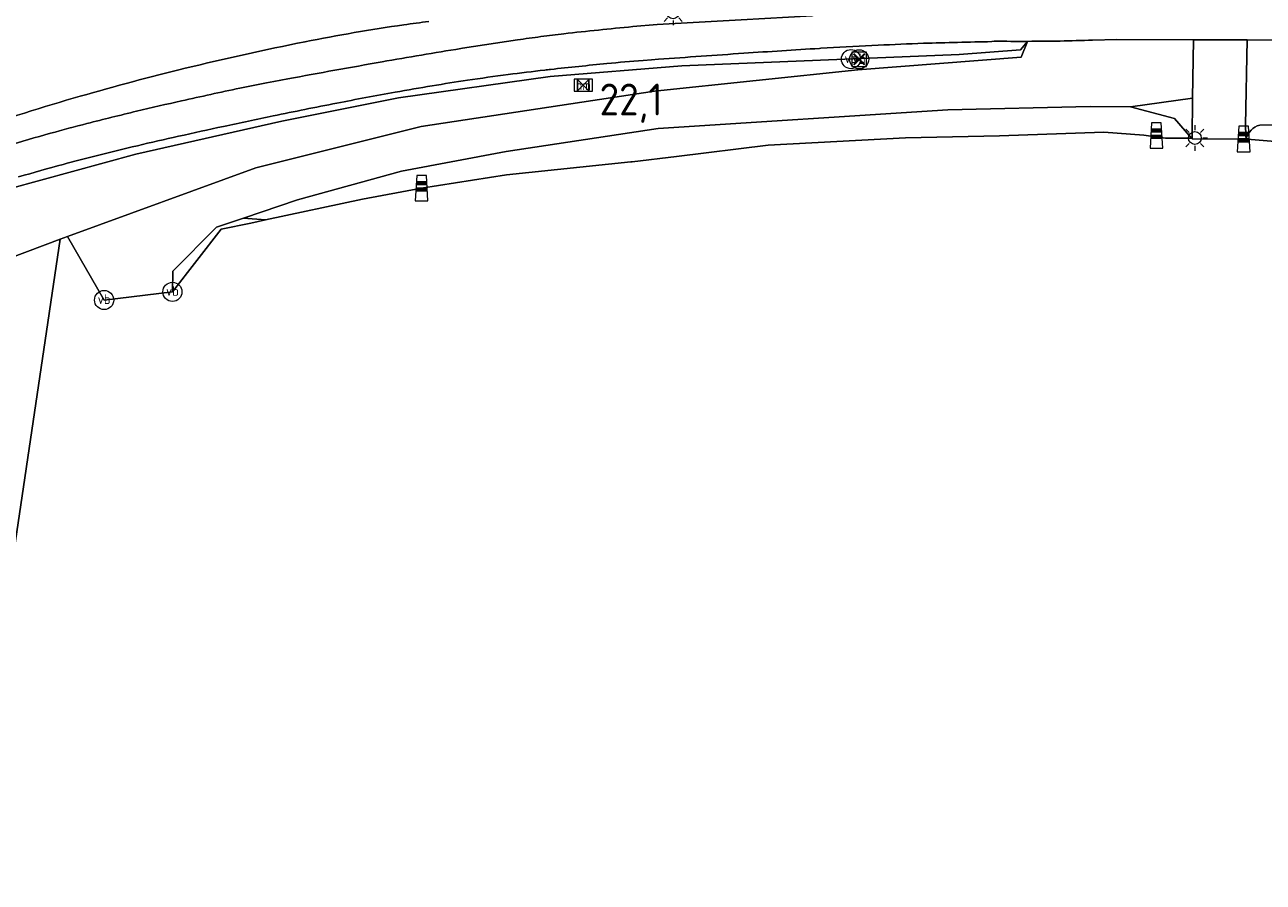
# Model space of a CAD drawing. Header units: metres. Extents: x 125158 to 132124, y 450612 to 454469.
# Tile 80 of 173: x 127735 to 127833, y 451823 to 451890. Entities that reach past the tile are written whole.
import ezdxf
from ezdxf.enums import TextEntityAlignment as Align

# ---------------------------------------------------------------- set-up
doc = ezdxf.new("R2010")
doc.units = ezdxf.units.M
doc.layers.get('0').update_dxf_attribs({"color": 8})
doc.layers.get('Defpoints').update_dxf_attribs({"color": 8})
for name, color, linetype, lineweight in [('B-XX-IE-MEUBILAIR_WEGMEUBILAIR-S', 8, 'Continuous', 25), ('B-XX-KL-ET_LS_OV_LICHTMAST-S', 8, 'Continuous', 25), ('B-XX-OG-TERREIN_CULTUURSCHEIDING-GV', 8, 'Continuous', 18), ('B-XX-OG-WEG-GV', 8, 'Continuous', 18), ('B-XX-VW-HECTOMETRERING-S', 8, 'Continuous', 25), ('B-XX-VW-VERKEERSTEKEN_BORD-S', 8, 'Continuous', 25), ('B-XX-VW-VERKEERSTEKEN_DRAAGCONSTRUCTIE-S', 8, 'Continuous', 25)]:
    doc.layers.add(name, color=color, linetype=linetype, lineweight=lineweight)
doc.layers.add('TOPOT30', color=1, linetype='Continuous')
doc.styles.add('ISO', font='iso', dxfattribs={"height": 5})
doc.styles.add('NLCS-ISO', font='NLCS-ISO.ttf')

# ---------------------------------------------------------------- blocks, each defined once
blk = doc.blocks.new('SIE-WEG_VERKEERSBORD-SO')
at = {"color": 0, "linetype": 'ByBlock', "lineweight": 18}
blk.add_lwpolyline([(-1.125, -1.125), (1.125, -1.125), (1.125, 1.125), (-1.125, 1.125)], close=True, dxfattribs=at)
at = {"color": 0, "linetype": 'ByBlock', "lineweight": 18, "style": 'NLCS-ISO'}
blk.add_text('vb', height=1.5, dxfattribs=at).set_placement((0, 0), align=Align.MIDDLE_CENTER)
blk = doc.blocks.new('SAL-ONBEKEND SYMBOOL-SO')
at = {"color": 0, "linetype": 'ByBlock', "lineweight": -2, "const_width": 0.275, "flags": 128}
for points in [[(-0.875, 0.875), (0, 0)], [(-0.875, -0.875), (0, 0)], [(0, 0), (0.875, 0.875)], [(0, 0), (0.875, -0.875)]]:
    blk.add_lwpolyline(points, dxfattribs=at)
at = {"layer": 'Defpoints', "color": 0, "linetype": 'ByBlock', "lineweight": -2}
blk.add_point((0, 0), dxfattribs=at)
blk = doc.blocks.new('SIE-WEG_PAAL_VERKEERSBORD-SO')
at = {"color": 0, "linetype": 'ByBlock', "lineweight": 18}
blk.add_circle((0, 0), 1.5, dxfattribs=at)
at = {"color": 0, "linetype": 'ByBlock', "lineweight": 18, "style": 'NLCS-ISO'}
blk.add_text('vb', height=1.5, dxfattribs=at).set_placement((0, 0.13), align=Align.MIDDLE_CENTER)
blk = doc.blocks.new('SIE-WEG_PAAL_HECTOMETERPAAL-SO')
at = {"color": 0, "linetype": 'ByBlock', "lineweight": 18}
blk.add_lwpolyline([(-1.44375, -0.94375), (1.44375, -0.94375), (1.44375, 0.94375), (-1.44375, 0.94375)], close=True, dxfattribs=at)
at = {"color": 0, "linetype": 'ByBlock', "lineweight": 18, "style": 'NLCS-ISO'}
blk.add_text('hm', height=1.5, dxfattribs=at).set_placement((0, 0), align=Align.MIDDLE_CENTER)
blk = doc.blocks.new('SIE-WEG_PAAL_GRENSPAAL-SO')
at = {"linetype": 'ByBlock', "lineweight": 18}
h = blk.add_hatch(color=0, dxfattribs=at)
h.dxf.hatch_style = 1
h.paths.add_polyline_path([(0.90625, -0.5), (0.875, 0), (-0.875, 0), (-0.90625, -0.5)])
h.paths.add_polyline_path([(-0.8125, 1), (-0.84375, 0.5), (0.84375, 0.5), (0.8125, 1)])
at = {"color": 0, "linetype": 'ByBlock', "lineweight": 18}
blk.add_lwpolyline([(-1, -2), (1, -2), (0.75, 2), (-0.75, 2)], close=True, dxfattribs=at)
for points in [[(0.875, 0), (-0.875, 0)], [(0.84375, 0.5), (-0.84375, 0.5)], [(0.8125, 1), (-0.8125, 1)], [(0.90625, -0.5), (-0.90625, -0.5)]]:
    blk.add_lwpolyline(points, dxfattribs=at)
blk = doc.blocks.new('SKL-ET_OV_LICHTMAST-SO')
at = {"color": 0, "linetype": 'ByBlock', "lineweight": 18}
for points in [[(0, 2), (0, 1.25)], [(-1.25, 0), (-2, 0)], [(-1.41, 1.41), (-0.88, 0.88)], [(0.88, 0.88), (1.41, 1.41)], [(2, 0), (1.25, 0)], [(-1.41, -1.41), (-0.88, -0.88)], [(0, -1.25), (0, -2)], [(0.88, -0.88), (1.41, -1.41)]]:
    blk.add_lwpolyline(points, dxfattribs=at)
blk.add_circle((0, 0), 1, dxfattribs=at)
blk = doc.blocks.new('kilometerpaal')
at = {"color": 0}
for p, q in [((-0.442, 0.442), (0.442, -0.442)), ((-0.442, -0.442), (-0.442, 0.442)), ((0.442, 0.442), (-0.442, -0.442)), ((0.442, -0.442), (0.442, 0.442))]:
    blk.add_line(p, q, dxfattribs=at)
at = {"color": 0, "style": 'ISO'}
blk.add_attdef('KILOMETERPAAL', (0.591, 0.868), '', height=2.5, dxfattribs=at)

msp = doc.modelspace()

# ---------------------------------------------------------------- linework, layer by layer
at = {"layer": 'B-XX-OG-TERREIN_CULTUURSCHEIDING-GV'}
for points in [[(127836.334, 451880.593), (127831.359, 451881.004), (127831.27, 451881.021), (127831.265, 451881), (127827.028, 451881.045), (127826.982, 451881.099), (127824.931, 451881.091), (127823.245, 451881.321), (127820.115, 451881.563), (127811.926, 451881.281), (127804.533, 451881.119), (127799.157, 451880.823), (127793.781, 451880.527), (127786.588, 451879.659), (127783.096, 451879.238), (127782.991, 451879.225), (127773.242, 451878.219), (127766.584, 451877.172), (127761.949, 451876.291), (127754.332, 451874.671), (127753.176, 451874.429), (127750.865, 451873.944), (127747.034, 451869.034), (127741.675, 451868.395), (127738.801, 451873.38), (127738.218, 451873.16), (127724.297, 451779.253)], [(127724.297, 451779.253), (127738.218, 451873.16), (127725.176, 451868.246), (127715.231, 451863.459), (127705.509, 451857.843), (127695.998, 451852.117), (127691.809, 451848.684), (127690.38, 451847.092), (127685.54, 451841.699), (127682.315, 451837.94), (127673.102, 451822.646)]]:
    msp.add_lwpolyline(points, dxfattribs=at)
at = {"layer": 'B-XX-OG-WEG-GV'}
for points in [[(127804.131, 451891.002), (127797.223, 451890.689), (127791.655, 451890.377), (127785.066, 451890.008), (127783.154, 451889.836)], [(127783.154, 451889.836), (127785.066, 451890.008), (127791.655, 451890.377), (127797.223, 451890.689), (127797.633, 451890.845)], [(127725.176, 451868.246), (127738.218, 451873.16), (127738.801, 451873.38), (127753.578, 451878.766), (127766.542, 451881.999), (127784.851, 451884.779), (127800.818, 451886.45), (127813.63, 451887.44), (127814.126, 451888.679), (127813.561, 451888.019), (127808.757, 451887.657), (127786.993, 451886.758), (127776.676, 451885.921), (127764.759, 451884.26), (127755.611, 451882.433), (127744.161, 451879.84), (127734.22, 451877.107)], [(127734.22, 451877.107), (127744.161, 451879.84), (127755.611, 451882.433), (127764.759, 451884.26), (127776.676, 451885.921), (127786.993, 451886.758), (127808.757, 451887.657), (127813.561, 451888.019), (127814.126, 451888.679)], [(127814.126, 451888.679), (127813.63, 451887.44), (127800.818, 451886.45), (127784.851, 451884.779), (127766.542, 451881.999), (127753.578, 451878.766), (127738.801, 451873.38), (127741.675, 451868.395), (127747.034, 451869.034), (127747.061, 451870.654), (127750.492, 451874.1), (127752.606, 451874.82), (127756.834, 451876.259), (127765.008, 451878.493), (127773.222, 451880.035), (127785.141, 451881.841), (127807.857, 451883.315), (127819.029, 451883.56), (127822.192, 451883.553), (127827.05, 451884.231)], [(127769.651, 451888.116), (127769.795, 451888.139), (127774.099, 451888.786)], [(127774.099, 451888.786), (127769.795, 451888.139), (127769.651, 451888.116)], [(127802.401, 451888.372), (127797.905, 451888.133), (127797.811, 451888.128)], [(127797.811, 451888.128), (127797.905, 451888.133), (127802.401, 451888.372)], [(127811.515, 451888.689), (127811.315, 451888.659)], [(127811.315, 451888.659), (127811.515, 451888.689)], [(127827.05, 451884.231), (127827.146, 451888.792), (127821.134, 451888.83), (127819.212, 451888.769)], [(127819.212, 451888.769), (127821.134, 451888.83), (127827.146, 451888.792), (127831.35, 451888.81), (127847.792, 451888.695)], [(127831.35, 451888.81), (127831.229, 451882.098), (127831.257, 451881.309), (127831.27, 451881.021)], [(127832.334, 451882.108), (127846.358, 451882.236), (127847.593, 451885.459), (127847.792, 451888.695), (127831.35, 451888.81)], [(127847.792, 451888.695), (127847.593, 451885.459), (127846.358, 451882.236), (127832.334, 451882.108)], [(127785.17, 451887.271), (127784.609, 451887.229), (127783.953, 451887.18)], [(127783.953, 451887.18), (127784.609, 451887.229), (127785.17, 451887.271)], [(127754.406, 451885.425), (127754.989, 451885.535), (127756.078, 451885.738)], [(127756.078, 451885.738), (127754.989, 451885.535), (127754.406, 451885.425)], [(127831.27, 451881.021), (127831.359, 451881.004), (127836.334, 451880.593), (127847.623, 451880.225), (127848.729, 451883.833), (127851.623, 451883.917), (127854.353, 451884.538), (127868.808, 451884.85), (127868.898, 451883.97), (127870.581, 451884.797), (127871.204, 451885.103), (127877.28, 451883.735)]]:
    msp.add_lwpolyline(points, dxfattribs=at)
for points in [[(127827.146, 451888.792), (127827.05, 451884.231), (127827.028, 451881.099), (127827.028, 451881.045), (127831.265, 451881), (127831.27, 451881.021), (127831.257, 451881.309), (127831.229, 451882.098), (127831.35, 451888.81)], [(127827.028, 451881.045), (127827.028, 451881.099), (127827.05, 451884.231), (127822.192, 451883.553), (127825.654, 451882.64), (127826.982, 451881.099)], [(127826.982, 451881.099), (127825.654, 451882.64), (127822.192, 451883.553), (127819.029, 451883.56), (127807.857, 451883.315), (127785.141, 451881.841), (127773.222, 451880.035), (127765.008, 451878.493), (127756.834, 451876.259), (127752.606, 451874.82), (127754.332, 451874.671), (127761.949, 451876.291), (127766.584, 451877.172), (127773.242, 451878.219), (127782.991, 451879.225), (127783.096, 451879.238), (127786.588, 451879.659), (127793.781, 451880.527), (127799.157, 451880.823), (127804.533, 451881.119), (127811.926, 451881.281), (127820.115, 451881.563), (127823.245, 451881.321), (127824.931, 451881.091)], [(127754.332, 451874.671), (127752.606, 451874.82), (127750.492, 451874.1), (127747.061, 451870.654), (127747.034, 451869.034), (127750.865, 451873.944), (127753.176, 451874.429)]]:
    msp.add_lwpolyline(points, close=True, dxfattribs=at)
for centre, radius, start, end in [((127773.463, 451833), 57.576, 96.30238, 98.2648), ((127786.982, 451740.245), 151.311, 98.2818, 101.26074), ((127783.059, 451832.043), 57.446, 97.11295, 98.97349), ((127789.467, 451787.583), 102.361, 96.5735, 97.59048), ((127804.935, 451655.339), 235.506, 95.30654, 96.6287), ((127801.538, 451667.047), 225.943, 101.2561, 103.69556), ((127849.938, 451394.481), 500.121, 99.23792, 99.9547), ((127850.091, 451027.748), 861.966, 93.477232, 93.873351), ((127811.584, 451715.088), 173.527, 91.85743, 93.03365), ((127818.194, 451509.532), 379.19, 91.03942, 91.84883), ((127813.474, 452059.313), 170.635, 269.34219, 270.21893), ((127813.496, 452068.053), 179.375, 270.20134, 271.82621), ((127891.563, 451155.526), 742.674, 99.930855, 100.511271), ((127794.502, 451748.514), 139.067, 94.35041, 95.51908), ((127862.095, 450850.605), 1039.516, 93.873909, 94.243795), ((127796.17, 451689.079), 203.266, 103.69598, 106.09843), ((127795.629, 451715.098), 172.42, 96.45547, 97.41589), ((127781.702, 451840.183), 46.563, 96.17247, 96.73096), ((127814.649, 451542.381), 346.182, 95.55681, 96.29429), ((127772.308, 451790.85), 96.254, 100.71861, 101.98572), ((127801.638, 451678.66), 209.348, 99.40767, 100.21398), ((127799.677, 451689.668), 198.168, 98.55959, 99.36863), ((127794.771, 451721.982), 165.483, 97.42867, 98.54504), ((127805.112, 451658.204), 235.41, 106.10565, 108.33692), ((127846.236, 451441.669), 453.175, 101.96079, 102.55103), ((127824.5, 451550.785), 339.251, 100.18434, 100.97364), ((127805.562, 451627.137), 263.306, 103.47168, 104.3444), ((127793.763, 451676.837), 212.224, 102.5201, 103.4999), ((127838.119, 451481.201), 410.154, 100.99103, 101.69971), ((127776.28, 451741.649), 145.109, 104.34497, 105.51288), ((127863.353, 451359.384), 534.558, 101.70046, 102.12725), ((127794.528, 451676.363), 212.897, 105.54574, 106.51543), ((127838.473, 451474.447), 416.836, 102.10639, 102.6055), ((127832.731, 451880.655), 1.506, 105.28539, 165.93986), ((127811.523, 451596.309), 292.033, 103.31105, 103.98701), ((127803.647, 451629.381), 258.035, 102.56691, 103.30006), ((127767.726, 451772.135), 110.834, 103.98679, 105.3114), ((127797.162, 451664.827), 222.106, 105.32541, 106.26185)]:
    msp.add_arc(centre, radius, start, end, dxfattribs=at)
at = {"layer": 'B-XX-OG-WEG-GV', "extrusion": (0, 0, -1)}
for centre, radius, start, end in [((-127773.463, 451833), 57.576, 81.7352, 83.69762), ((-127786.982, 451740.245), 151.311, 78.73926, 81.7182), ((-127783.059, 451832.043), 57.446, 81.02651, 82.88705), ((-127789.467, 451787.583), 102.361, 82.40952, 83.4265), ((-127804.935, 451655.339), 235.506, 83.3713, 84.69346), ((-127801.538, 451667.047), 225.943, 76.30444, 78.7439), ((-127849.938, 451394.481), 500.121, 80.0453, 80.76208), ((-127850.091, 451027.748), 861.966, 86.126649, 86.522768), ((-127811.584, 451715.088), 173.527, 86.96635, 88.14257), ((-127818.194, 451509.532), 379.19, 88.15117, 88.96058), ((-127813.474, 452059.313), 170.635, 269.78107, 270.65781), ((-127813.496, 452068.053), 179.375, 268.17379, 269.79866), ((-127891.563, 451155.526), 742.674, 79.488729, 80.069145), ((-127794.502, 451748.514), 139.067, 84.48092, 85.64959), ((-127862.095, 450850.605), 1039.516, 85.756205, 86.126091), ((-127796.17, 451689.079), 203.266, 73.90157, 76.30402), ((-127795.629, 451715.098), 172.42, 82.58411, 83.54453), ((-127781.702, 451840.183), 46.563, 83.26904, 83.82753), ((-127814.649, 451542.381), 346.182, 83.70571, 84.44319), ((-127772.308, 451790.85), 96.254, 78.01428, 79.28139), ((-127801.638, 451678.66), 209.348, 79.78602, 80.59233), ((-127799.677, 451689.668), 198.168, 80.63137, 81.44041), ((-127794.771, 451721.982), 165.483, 81.45496, 82.57133), ((-127805.112, 451658.204), 235.41, 71.66308, 73.89435), ((-127846.236, 451441.669), 453.175, 77.44897, 78.03921), ((-127824.5, 451550.785), 339.251, 79.02636, 79.81566), ((-127805.562, 451627.137), 263.306, 75.6556, 76.52832), ((-127793.763, 451676.837), 212.224, 76.5001, 77.4799), ((-127838.119, 451481.201), 410.154, 78.30029, 79.00897), ((-127776.28, 451741.649), 145.109, 74.48712, 75.65503), ((-127863.353, 451359.384), 534.558, 77.87275, 78.29954), ((-127794.528, 451676.363), 212.897, 73.48457, 74.45426), ((-127838.473, 451474.447), 416.836, 77.3945, 77.89361), ((-127832.731, 451880.655), 1.506, 14.06014, 74.71461), ((-127811.523, 451596.309), 292.033, 76.01299, 76.68895), ((-127803.647, 451629.381), 258.035, 76.69994, 77.43309), ((-127767.726, 451772.135), 110.834, 74.6886, 76.01321), ((-127797.162, 451664.827), 222.106, 73.73815, 74.67459)]:
    msp.add_arc(centre, radius, start, end, dxfattribs=at)

# ---------------------------------------------------------------- block references
at = {"layer": 'B-XX-IE-MEUBILAIR_WEGMEUBILAIR-S', "xscale": 0.5, "yscale": 0.5, "zscale": 0.5}
for p in [(127824.231, 451881.3), (127831.074, 451881.028), (127766.584, 451877.172)]:
    msp.add_blockref('SIE-WEG_PAAL_GRENSPAAL-SO', p, dxfattribs=at)
at = {"layer": 'B-XX-KL-ET_LS_OV_LICHTMAST-S', "xscale": 0.5, "yscale": 0.5, "zscale": 0.5}
for p in [(127786.315, 451890.95), (127827.248, 451881.1)]:
    msp.add_blockref('SKL-ET_OV_LICHTMAST-SO', p, dxfattribs=at)
at = {"layer": 'B-XX-VW-HECTOMETRERING-S', "xscale": 0.5, "yscale": 0.5, "zscale": 0.5}
msp.add_blockref('SIE-WEG_PAAL_HECTOMETERPAAL-SO', (127779.266, 451885.238), dxfattribs=at)
at = {"layer": 'B-XX-VW-VERKEERSTEKEN_BORD-S', "xscale": 0.5, "yscale": 0.5, "zscale": 0.5}
for name in ['SIE-WEG_VERKEERSBORD-SO', 'SAL-ONBEKEND SYMBOOL-SO']:
    msp.add_blockref(name, (127800.911, 451887.271), dxfattribs=at)
at = {"layer": 'B-XX-VW-VERKEERSTEKEN_DRAAGCONSTRUCTIE-S', "xscale": 0.5, "yscale": 0.5, "zscale": 0.5}
for p in [(127800.267, 451887.286), (127800.911, 451887.271), (127747.034, 451869.034), (127741.675, 451868.395)]:
    msp.add_blockref('SIE-WEG_PAAL_VERKEERSBORD-SO', p, dxfattribs=at)
at = {"layer": 'TOPOT30'}
ref = msp.add_blockref('kilometerpaal', (127779.266, 451885.238), dxfattribs=at)
ref.add_attrib('KILOMETERPAAL', '22,1', (127780.542, 451882.87), dxfattribs={"color": 0, "height": 2.5, "style": 'ISO'})

doc.saveas('drawing.dxf')
